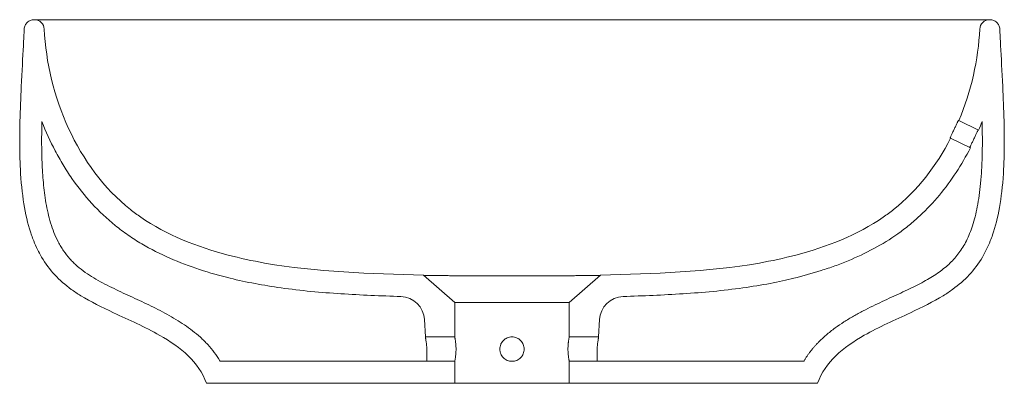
# Model space of a CAD drawing. Header units: millimetres. Extents: x 4287.181 to 4287.585, y 2228.931 to 2229.08.
import ezdxf

# ---------------------------------------------------------------- set-up
doc = ezdxf.new("R2010")
doc.units = ezdxf.units.MM
doc.layers.add('SANINDUSA', color=3, linetype='Continuous')

msp = doc.modelspace()

# ---------------------------------------------------------------- linework, layer by layer
at = {"layer": 'SANINDUSA', "linetype": 'Continuous', "lineweight": 15}
for p, q in [((4287.187556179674, 2229.079657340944), (4287.187335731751, 2229.079657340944)), ((4287.579339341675, 2229.079657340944), (4287.187556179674, 2229.079657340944)), ((4287.5795597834, 2229.079657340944), (4287.579339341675, 2229.079657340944)), ((4287.574880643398, 2229.034365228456), (4287.566770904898, 2229.038293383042)), ((4287.563384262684, 2229.031044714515), (4287.563184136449, 2229.031141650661)), ((4287.563384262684, 2229.031044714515), (4287.571486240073, 2229.027120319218)), ((4287.347169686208, 2228.974899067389), (4287.359947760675, 2228.963791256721)), ((4287.406947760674, 2228.963791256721), (4287.419725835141, 2228.974899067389)), ((4287.406947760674, 2228.963791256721), (4287.359947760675, 2228.963791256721)), ((4287.359947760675, 2228.949657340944), (4287.359947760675, 2228.963791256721)), ((4287.406947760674, 2228.963791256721), (4287.406947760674, 2228.949657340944)), ((4287.347527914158, 2228.956749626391), (4287.347899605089, 2228.949657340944)), ((4287.41899591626, 2228.949657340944), (4287.419367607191, 2228.956749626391)), ((4287.347899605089, 2228.949657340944), (4287.359947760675, 2228.949657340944)), ((4287.406947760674, 2228.949657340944), (4287.41899591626, 2228.949657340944)), ((4287.263763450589, 2228.939657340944), (4287.348423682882, 2228.939657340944)), ((4287.359947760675, 2228.939657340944), (4287.348423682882, 2228.939657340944)), ((4287.359947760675, 2228.930657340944), (4287.359947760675, 2228.939657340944)), ((4287.406947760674, 2228.939657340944), (4287.406947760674, 2228.930657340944)), ((4287.418471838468, 2228.939657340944), (4287.406947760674, 2228.939657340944)), ((4287.418471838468, 2228.939657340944), (4287.503128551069, 2228.939657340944)), ((4287.258104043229, 2228.930657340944), (4287.359947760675, 2228.930657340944)), ((4287.406947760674, 2228.930657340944), (4287.359947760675, 2228.930657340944)), ((4287.406947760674, 2228.930657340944), (4287.508791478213, 2228.930657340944))]:
    msp.add_line(p, q, dxfattribs=at)
for centre, radius, start, end in [((4287.187556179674, 2229.075657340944), 0.003999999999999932, 2.643248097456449, 90), ((4287.579339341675, 2229.075657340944), 0.00400000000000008, 90, 177.3567519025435), ((4287.337541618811, 2228.956226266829), 0.009999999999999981, 3.000000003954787, 87.99013473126), ((4287.429353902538, 2228.956226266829), 0.009999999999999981, 92.00986526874, 176.9999999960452)]:
    msp.add_arc(centre, radius, start, end, dxfattribs=at)
for points, knots in [([(4287.183339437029, 2229.075829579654), (4287.183350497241, 2229.076086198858), (4287.183385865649, 2229.076337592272), (4287.183503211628, 2229.076830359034), (4287.183586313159, 2229.077074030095), (4287.183796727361, 2229.077538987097), (4287.183922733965, 2229.077758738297), (4287.184215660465, 2229.078173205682), (4287.184384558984, 2229.078369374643), (4287.184751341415, 2229.078720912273), (4287.184949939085, 2229.078878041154), (4287.185377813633, 2229.07915469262), (4287.185607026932, 2229.079273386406), (4287.186077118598, 2229.079462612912), (4287.186320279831, 2229.0795347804), (4287.186823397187, 2229.079632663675), (4287.18707887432, 2229.079657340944), (4287.187335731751, 2229.079657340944)], [0, 0, 0, 0, 0.125, 0.125, 0.25, 0.25, 0.375, 0.375, 0.5, 0.5, 0.625, 0.625, 0.75, 0.75, 0.875, 0.875, 1, 1, 1, 1]), ([(4287.5795597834, 2229.079657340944), (4287.58006902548, 2229.079657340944), (4287.580578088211, 2229.07955892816), (4287.58152318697, 2229.079179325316), (4287.581958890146, 2229.078898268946), (4287.58269440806, 2229.078193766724), (4287.582993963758, 2229.077770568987), (4287.583413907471, 2229.076842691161), (4287.583534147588, 2229.076338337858), (4287.583556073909, 2229.075829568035)], [0, 0, 0, 0, 0.25, 0.25, 0.5, 0.5, 0.75, 0.75, 1, 1, 1, 1]), ([(4287.258104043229, 2228.930657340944), (4287.254913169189, 2228.939379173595), (4287.242526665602, 2228.949517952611), (4287.221327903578, 2228.958813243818), (4287.209060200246, 2228.964798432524), (4287.198694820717, 2228.971710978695), (4287.192098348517, 2228.978561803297), (4287.187806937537, 2228.987318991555), (4287.184159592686, 2228.997122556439), (4287.182141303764, 2229.0083966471), (4287.18154201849, 2229.022858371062), (4287.181466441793, 2229.028620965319), (4287.181482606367, 2229.033131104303), (4287.181633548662, 2229.041224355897), (4287.182139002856, 2229.054028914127), (4287.182910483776, 2229.0673819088), (4287.183257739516, 2229.073934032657), (4287.183339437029, 2229.075829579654)], [0.02848873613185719, 0.02848873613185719, 0.02848873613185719, 0.02848873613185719, 0.2091648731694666, 0.3341648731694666, 0.4279148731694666, 0.4591648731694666, 0.5841648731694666, 0.6310398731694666, 0.6466648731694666, 0.7716648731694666, 0.8029148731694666, 0.8154050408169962, 0.8341648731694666, 0.8497898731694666, 0.8966648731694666, 0.9591648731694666, 0.9931761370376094, 0.9931761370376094, 0.9931761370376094, 0.9931761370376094]), ([(4287.347169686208, 2228.974899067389), (4287.325332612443, 2228.975693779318), (4287.303464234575, 2228.976128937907), (4287.276946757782, 2228.980837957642), (4287.25920655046, 2228.984654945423), (4287.241783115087, 2228.991392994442), (4287.229662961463, 2228.999751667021), (4287.228249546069, 2229.000796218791), (4287.205130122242, 2229.019174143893), (4287.192812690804, 2229.048532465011), (4287.191551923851, 2229.075841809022)], [0.01785587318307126, 0.01785587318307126, 0.01785587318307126, 0.01785587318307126, 0.3172240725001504, 0.3172240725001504, 0.3870866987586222, 0.5652311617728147, 0.5652311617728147, 0.5893891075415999, 0.5893891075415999, 0.971305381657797, 0.971305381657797, 0.971305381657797, 0.971305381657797]), ([(4287.583556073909, 2229.075829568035), (4287.583637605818, 2229.073937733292), (4287.58398415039, 2229.067396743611), (4287.584754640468, 2229.054063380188), (4287.585260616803, 2229.041266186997), (4287.585412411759, 2229.033173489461), (4287.585429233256, 2229.028661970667), (4287.585354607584, 2229.022896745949), (4287.584757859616, 2229.008428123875), (4287.582742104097, 2228.997147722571), (4287.579097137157, 2228.987338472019), (4287.574807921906, 2228.978576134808), (4287.56821308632, 2228.971721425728), (4287.557848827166, 2228.964805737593), (4287.545580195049, 2228.95881855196), (4287.524375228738, 2228.949521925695), (4287.511983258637, 2228.93938164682), (4287.508791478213, 2228.930657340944)], [0.02851934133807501, 0.02851934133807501, 0.02851934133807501, 0.02851934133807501, 0.0625, 0.125, 0.171875, 0.1875, 0.2062598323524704, 0.21875, 0.25, 0.375, 0.390625, 0.4375, 0.5625, 0.59375, 0.6875, 0.8125, 0.99317800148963, 0.99317800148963, 0.99317800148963, 0.99317800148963]), ([(4287.564858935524, 2229.034774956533), (4287.564971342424, 2229.035013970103), (4287.565081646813, 2229.035249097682), (4287.56529829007, 2229.035711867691), (4287.565405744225, 2229.035941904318), (4287.565610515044, 2229.036380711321), (4287.56570755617, 2229.036588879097), (4287.565891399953, 2229.03698278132), (4287.565978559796, 2229.037169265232), (4287.566135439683, 2229.037503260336), (4287.566206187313, 2229.037652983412), (4287.566332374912, 2229.037916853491), (4287.566386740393, 2229.038028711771), (4287.566476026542, 2229.038207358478), (4287.566511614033, 2229.038275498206), (4287.566563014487, 2229.038365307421), (4287.566578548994, 2229.038386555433), (4287.5665839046, 2229.038383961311)], [0, 0, 0, 0, 0.125, 0.125, 0.25, 0.25, 0.375, 0.375, 0.5, 0.5, 0.625, 0.625, 0.75, 0.75, 0.875, 0.875, 1, 1, 1, 1]), ([(4287.263763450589, 2228.939657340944), (4287.263722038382, 2228.9397277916), (4287.263680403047, 2228.939798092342), (4287.263638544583, 2228.93986824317), (4287.262213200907, 2228.942256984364), (4287.260529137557, 2228.944471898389), (4287.258143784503, 2228.947052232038), (4287.257652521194, 2228.947558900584), (4287.256653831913, 2228.948544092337), (4287.256145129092, 2228.949024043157), (4287.254593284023, 2228.95042911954), (4287.253524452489, 2228.951319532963), (4287.250231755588, 2228.953874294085), (4287.247922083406, 2228.955422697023), (4287.244341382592, 2228.957588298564), (4287.243127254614, 2228.958284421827), (4287.240673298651, 2228.959632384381), (4287.239435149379, 2228.960283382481), (4287.235696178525, 2228.962185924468), (4287.233170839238, 2228.963387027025), (4287.228099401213, 2228.965746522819), (4287.225552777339, 2228.966904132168), (4287.220487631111, 2228.969275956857), (4287.217970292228, 2228.970487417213), (4287.213048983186, 2228.973100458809), (4287.210645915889, 2228.974503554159), (4287.207232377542, 2228.976928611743), (4287.206125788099, 2228.977789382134), (4287.204527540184, 2228.979183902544), (4287.204006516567, 2228.979665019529), (4287.203001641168, 2228.9806511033), (4287.202516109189, 2228.981157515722), (4287.201112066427, 2228.982718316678), (4287.200246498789, 2228.983814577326), (4287.1990543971, 2228.985542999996), (4287.198674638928, 2228.986133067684), (4287.197949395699, 2228.987340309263), (4287.197602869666, 2228.987959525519), (4287.195966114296, 2228.991093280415), (4287.194964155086, 2228.993703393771), (4287.193754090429, 2228.997716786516), (4287.193400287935, 2228.999071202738), (4287.192772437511, 2229.001806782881), (4287.192497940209, 2229.003191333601), (4287.19177795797, 2229.007342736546), (4287.191431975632, 2229.01011337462), (4287.190913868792, 2229.015658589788), (4287.190742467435, 2229.018433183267), (4287.190524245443, 2229.023985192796), (4287.190479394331, 2229.026762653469), (4287.190474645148, 2229.032319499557), (4287.19051468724, 2229.035098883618), (4287.190581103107, 2229.037878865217)], [-0.001835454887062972, -0.001835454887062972, -0.001835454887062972, -0.001835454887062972, 0, 0, 0, 0.06250000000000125, 0.06250000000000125, 0.07812500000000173, 0.07812500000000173, 0.0937500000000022, 0.0937500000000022, 0.1250000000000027, 0.1250000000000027, 0.1875000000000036, 0.1875000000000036, 0.2187500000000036, 0.2187500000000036, 0.2500000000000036, 0.2500000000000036, 0.312500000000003, 0.312500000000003, 0.3750000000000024, 0.3750000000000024, 0.4375000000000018, 0.4375000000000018, 0.5000000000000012, 0.5000000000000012, 0.5312500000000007, 0.5312500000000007, 0.5468750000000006, 0.5468750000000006, 0.5625000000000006, 0.5625000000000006, 0.5937500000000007, 0.5937500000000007, 0.6093750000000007, 0.6093750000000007, 0.6250000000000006, 0.6250000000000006, 0.6875000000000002, 0.6875000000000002, 0.71875, 0.71875, 0.7499999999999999, 0.7499999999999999, 0.8124999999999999, 0.8124999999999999, 0.8749999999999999, 0.8749999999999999, 0.9375, 0.9375, 1, 1, 1, 1]), ([(4287.267868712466, 2228.973710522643), (4287.26360384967, 2228.974750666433), (4287.259399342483, 2228.975932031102), (4287.251137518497, 2228.978639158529), (4287.247080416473, 2228.980165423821), (4287.239149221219, 2228.983646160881), (4287.235274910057, 2228.985600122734), (4287.229635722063, 2228.988934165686), (4287.227784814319, 2228.990112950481), (4287.225057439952, 2228.991995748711), (4287.224154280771, 2228.992644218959), (4287.222380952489, 2228.993970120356), (4287.221509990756, 2228.994648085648), (4287.217233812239, 2228.998113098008), (4287.21406069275, 2229.001122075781), (4287.208154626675, 2229.007560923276), (4287.205421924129, 2229.010991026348), (4287.2022648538, 2229.015526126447), (4287.201646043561, 2229.016446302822), (4287.200441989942, 2229.018299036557), (4287.199855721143, 2229.019233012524), (4287.198142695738, 2229.022057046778), (4287.197061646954, 2229.023969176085), (4287.193992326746, 2229.029789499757), (4287.192176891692, 2229.033781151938), (4287.190581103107, 2229.037878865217)], [0, 0, 0, 0, 0.1249999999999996, 0.1249999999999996, 0.2499999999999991, 0.2499999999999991, 0.3749999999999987, 0.3749999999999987, 0.4374999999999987, 0.4374999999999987, 0.4687499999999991, 0.4687499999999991, 0.4999999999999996, 0.4999999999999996, 0.6249999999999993, 0.6249999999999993, 0.7499999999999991, 0.7499999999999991, 0.7812499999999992, 0.7812499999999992, 0.8124999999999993, 0.8124999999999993, 0.8749999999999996, 0.8749999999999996, 1, 1, 1, 1]), ([(4287.576314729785, 2229.037879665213), (4287.57632903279, 2229.037246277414), (4287.576357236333, 2229.035997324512), (4287.576387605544, 2229.034150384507), (4287.576408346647, 2229.032356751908), (4287.57641871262, 2229.030616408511), (4287.576418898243, 2229.028929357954), (4287.576408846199, 2229.027295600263), (4287.576388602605, 2229.025715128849), (4287.576327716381, 2229.022671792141), (4287.576158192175, 2229.01829351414), (4287.575747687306, 2229.012758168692), (4287.575163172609, 2229.00769758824), (4287.574418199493, 2229.003143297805), (4287.573509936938, 2228.99901758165), (4287.572461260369, 2228.995346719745), (4287.571260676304, 2228.992040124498), (4287.569936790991, 2228.989109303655), (4287.568463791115, 2228.986458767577), (4287.566861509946, 2228.984079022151), (4287.565088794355, 2228.981889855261), (4287.562458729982, 2228.979150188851), (4287.559403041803, 2228.97666776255), (4287.555983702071, 2228.974391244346), (4287.553079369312, 2228.972687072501), (4287.549909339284, 2228.971003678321), (4287.546503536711, 2228.969323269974), (4287.542907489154, 2228.967632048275), (4287.539165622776, 2228.965911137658), (4287.535321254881, 2228.964137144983), (4287.531416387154, 2228.962283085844), (4287.528136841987, 2228.960641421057), (4287.525534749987, 2228.959260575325), (4287.522877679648, 2228.957787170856), (4287.519684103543, 2228.955874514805), (4287.516536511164, 2228.953744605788), (4287.514129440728, 2228.951925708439), (4287.512329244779, 2228.950448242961), (4287.510642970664, 2228.948939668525), (4287.509287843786, 2228.947612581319), (4287.508223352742, 2228.946488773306), (4287.507411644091, 2228.945582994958), (4287.506633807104, 2228.944664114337), (4287.505889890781, 2228.943732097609), (4287.505179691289, 2228.942787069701), (4287.504503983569, 2228.941828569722), (4287.503859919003, 2228.940858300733), (4287.503457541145, 2228.940197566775), (4287.503256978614, 2228.939868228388), (4287.503256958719, 2228.93986819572), (4287.503256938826, 2228.939868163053), (4287.503256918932, 2228.939868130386), (4287.503214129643, 2228.939797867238), (4287.503171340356, 2228.939727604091), (4287.503128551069, 2228.939657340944)], [0, 0, 0, 0, 0.0141788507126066, 0.02795872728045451, 0.04133998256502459, 0.05432300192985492, 0.06690820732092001, 0.07909606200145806, 0.0908870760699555, 0.1022818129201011, 0.1472197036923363, 0.1889271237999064, 0.2264736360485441, 0.2611931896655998, 0.292161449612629, 0.3209676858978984, 0.346569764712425, 0.3708234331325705, 0.3928618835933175, 0.4143563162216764, 0.434946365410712, 0.45582591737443, 0.4992617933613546, 0.5226837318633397, 0.5477334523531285, 0.574585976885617, 0.6029974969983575, 0.632719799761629, 0.6635196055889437, 0.6951727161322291, 0.7274751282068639, 0.7602581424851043, 0.7772407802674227, 0.7933982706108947, 0.8282515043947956, 0.8605142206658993, 0.8783978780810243, 0.8957563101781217, 0.912619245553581, 0.9290191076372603, 0.9381883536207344, 0.9472581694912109, 0.9562356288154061, 0.9651280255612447, 0.973942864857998, 0.9826878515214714, 0.9913708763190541, 1, 1, 1, 1.000000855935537, 1.000000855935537, 1.000000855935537, 1.00184184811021, 1.00184184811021, 1.00184184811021, 1.00184184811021]), ([(4287.563184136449, 2229.031141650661), (4287.563178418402, 2229.031144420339), (4287.563184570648, 2229.031170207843), (4287.563219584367, 2229.031265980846), (4287.56324894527, 2229.031337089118), (4287.563329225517, 2229.031521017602), (4287.563379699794, 2229.031632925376), (4287.563500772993, 2229.03189644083), (4287.563572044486, 2229.032049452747), (4287.563728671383, 2229.032383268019), (4287.563814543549, 2229.032565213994), (4287.564001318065, 2229.032960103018), (4287.56410095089, 2229.033170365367), (4287.564306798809, 2229.033605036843), (4287.564414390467, 2229.033832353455), (4287.564635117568, 2229.034299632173), (4287.564746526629, 2229.034535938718), (4287.564858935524, 2229.034774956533)], [0, 0, 0, 0, 0.125, 0.125, 0.25, 0.25, 0.375, 0.375, 0.5, 0.5, 0.625, 0.625, 0.75, 0.75, 0.875, 0.875, 1, 1, 1, 1]), ([(4287.574694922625, 2229.034455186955), (4287.574689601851, 2229.034457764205), (4287.574674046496, 2229.034436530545), (4287.574623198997, 2229.034348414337), (4287.574587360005, 2229.034280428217), (4287.574497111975, 2229.03410130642), (4287.574443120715, 2229.033991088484), (4287.574317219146, 2229.033729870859), (4287.574244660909, 2229.033577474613), (4287.574087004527, 2229.033244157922), (4287.574001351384, 2229.033062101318), (4287.57381567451, 2229.032666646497), (4287.573716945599, 2229.032456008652), (4287.573512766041, 2229.032020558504), (4287.573405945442, 2229.031792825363), (4287.573186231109, 2229.031325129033), (4287.573075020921, 2229.031088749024), (4287.572962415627, 2229.030849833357)], [0, 0, 0, 0, 0.125, 0.125, 0.25, 0.25, 0.375, 0.375, 0.5, 0.5, 0.625, 0.625, 0.75, 0.75, 0.875, 0.875, 1, 1, 1, 1]), ([(4287.563384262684, 2229.031044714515), (4287.557577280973, 2229.019754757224), (4287.549741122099, 2229.009615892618), (4287.538645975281, 2229.000796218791), (4287.537232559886, 2228.999751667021), (4287.525112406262, 2228.991392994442), (4287.507688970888, 2228.984654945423), (4287.489948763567, 2228.980837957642), (4287.463431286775, 2228.976128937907), (4287.441562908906, 2228.975693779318), (4287.419725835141, 2228.974899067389)], [0.2290526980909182, 0.2290526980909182, 0.2290526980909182, 0.2290526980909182, 0.3997721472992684, 0.3997721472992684, 0.4239300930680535, 0.4239300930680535, 0.602074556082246, 0.6719371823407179, 0.6719371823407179, 0.9713053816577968, 0.9713053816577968, 0.9713053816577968, 0.9713053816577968]), ([(4287.572962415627, 2229.030849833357), (4287.572849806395, 2229.030610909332), (4287.572738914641, 2229.030376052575), (4287.572520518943, 2229.029914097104), (4287.572411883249, 2229.02968461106), (4287.572204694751, 2229.029246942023), (4287.572106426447, 2229.029039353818), (4287.571920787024, 2229.028646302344), (4287.571833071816, 2229.028460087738), (4287.571676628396, 2229.028125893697), (4287.571606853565, 2229.027975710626), (4287.571484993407, 2229.027709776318), (4287.571433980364, 2229.027596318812), (4287.571354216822, 2229.027413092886), (4287.57132485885, 2229.027341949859), (4287.571289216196, 2229.027244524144), (4287.571283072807, 2229.027218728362), (4287.571288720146, 2229.027215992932)], [0, 0, 0, 0, 0.125, 0.125, 0.25, 0.25, 0.375, 0.375, 0.5, 0.5, 0.625, 0.625, 0.75, 0.75, 0.875, 0.875, 1, 1, 1, 1]), ([(4287.571486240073, 2229.027120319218), (4287.569712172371, 2229.02365487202), (4287.567773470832, 2229.0203080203), (4287.563553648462, 2229.013860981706), (4287.561272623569, 2229.010760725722), (4287.556336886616, 2229.004829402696), (4287.553682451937, 2229.00199813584), (4287.550096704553, 2228.998651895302), (4287.549365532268, 2228.997991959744), (4287.547888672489, 2228.996703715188), (4287.54714144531, 2228.996073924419), (4287.544873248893, 2228.994227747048), (4287.543325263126, 2228.993055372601), (4287.538581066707, 2228.989701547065), (4287.535285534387, 2228.987681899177), (4287.528469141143, 2228.98400968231), (4287.524948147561, 2228.982357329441), (4287.51952185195, 2228.980114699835), (4287.517695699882, 2228.979409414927), (4287.514022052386, 2228.978078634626), (4287.512172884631, 2228.97745245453), (4287.506592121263, 2228.975679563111), (4287.502827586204, 2228.974637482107), (4287.499026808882, 2228.973710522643)], [0, 0, 0, 0, 0.1249999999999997, 0.1249999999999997, 0.2499999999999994, 0.2499999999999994, 0.3749999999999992, 0.3749999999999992, 0.4062499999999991, 0.4062499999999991, 0.4374999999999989, 0.4374999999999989, 0.4999999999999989, 0.4999999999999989, 0.6249999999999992, 0.6249999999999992, 0.7499999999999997, 0.7499999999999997, 0.8124999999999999, 0.8124999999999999, 0.875, 0.875, 1, 1, 1, 1]), ([(4287.419725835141, 2228.974899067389), (4287.419725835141, 2228.974899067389), (4287.419490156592, 2228.974894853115), (4287.418791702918, 2228.97488326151), (4287.418500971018, 2228.974878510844), (4287.417799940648, 2228.974867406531), (4287.417394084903, 2228.974861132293), (4287.416022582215, 2228.974840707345), (4287.414901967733, 2228.974824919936), (4287.412909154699, 2228.974799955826), (4287.412189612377, 2228.97479129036), (4287.410676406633, 2228.97477514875), (4287.409879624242, 2228.974767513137), (4287.408207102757, 2228.974753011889), (4287.407331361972, 2228.974746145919), (4287.405957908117, 2228.974736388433), (4287.405490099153, 2228.974733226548), (4287.404534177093, 2228.97472708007), (4287.404044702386, 2228.974724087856), (4287.401564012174, 2228.974709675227), (4287.399481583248, 2228.974699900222), (4287.396215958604, 2228.974687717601), (4287.395103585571, 2228.974684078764), (4287.393398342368, 2228.97467928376), (4287.392822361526, 2228.974677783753), (4287.391666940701, 2228.974675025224), (4287.391087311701, 2228.974673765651), (4287.388179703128, 2228.974668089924), (4287.385823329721, 2228.974665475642), (4287.381050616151, 2228.974665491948), (4287.378697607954, 2228.974668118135), (4287.375797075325, 2228.974673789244), (4287.375219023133, 2228.974675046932), (4287.374067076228, 2228.974677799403), (4287.373492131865, 2228.974679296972), (4287.371780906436, 2228.974684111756), (4287.370666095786, 2228.974687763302), (4287.367397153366, 2228.974699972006), (4287.365317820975, 2228.974709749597), (4287.362846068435, 2228.974724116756), (4287.362356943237, 2228.974727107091), (4287.361397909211, 2228.974733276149), (4287.360928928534, 2228.974736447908), (4287.359552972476, 2228.974746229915), (4287.358676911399, 2228.974753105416), (4287.357005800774, 2228.974767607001), (4287.356210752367, 2228.974775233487), (4287.355079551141, 2228.974787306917), (4287.354712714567, 2228.974791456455), (4287.353999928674, 2228.974799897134), (4287.353653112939, 2228.974804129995), (4287.35198625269, 2228.974825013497), (4287.350866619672, 2228.974840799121), (4287.349499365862, 2228.974861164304), (4287.349096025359, 2228.974867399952), (4287.348572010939, 2228.974875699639), (4287.348410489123, 2228.974878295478), (4287.348117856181, 2228.974883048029), (4287.347986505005, 2228.974885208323), (4287.347403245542, 2228.974894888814), (4287.347169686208, 2228.974899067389), (4287.347169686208, 2228.974899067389)], [0, 0, 0, 0, 0.06249999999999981, 0.06249999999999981, 0.09374999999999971, 0.09374999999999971, 0.1249999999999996, 0.1249999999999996, 0.1874999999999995, 0.1874999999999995, 0.2187499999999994, 0.2187499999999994, 0.2499999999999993, 0.2499999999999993, 0.2812499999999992, 0.2812499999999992, 0.2968749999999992, 0.2968749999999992, 0.3124999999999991, 0.3124999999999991, 0.3749999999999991, 0.3749999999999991, 0.4062499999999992, 0.4062499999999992, 0.4218749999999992, 0.4218749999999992, 0.4374999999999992, 0.4374999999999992, 0.4999999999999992, 0.4999999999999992, 0.5624999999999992, 0.5624999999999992, 0.5781249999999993, 0.5781249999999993, 0.5937499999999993, 0.5937499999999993, 0.6249999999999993, 0.6249999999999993, 0.6874999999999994, 0.6874999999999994, 0.7031249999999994, 0.7031249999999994, 0.7187499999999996, 0.7187499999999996, 0.7499999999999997, 0.7499999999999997, 0.7812499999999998, 0.7812499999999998, 0.7968749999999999, 0.7968749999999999, 0.8124999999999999, 0.8124999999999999, 0.8749999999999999, 0.8749999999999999, 0.90625, 0.90625, 0.9218749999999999, 0.9218749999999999, 0.9374999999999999, 0.9374999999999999, 1, 1, 1, 1]), ([(4287.337892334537, 2228.96622011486), (4287.32967097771, 2228.966508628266), (4287.321451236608, 2228.966819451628), (4287.305043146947, 2228.967874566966), (4287.296854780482, 2228.968618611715), (4287.288695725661, 2228.969767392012), (4287.281524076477, 2228.970777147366), (4287.27437507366, 2228.972099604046), (4287.267868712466, 2228.973710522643)], [0, 0, 0, 0, 0.5, 0.5, 1, 1, 1, 1.439490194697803, 1.439490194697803, 1.439490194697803, 1.439490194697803]), ([(4287.499026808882, 2228.973710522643), (4287.493345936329, 2228.972253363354), (4287.485785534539, 2228.970835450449), (4287.478199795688, 2228.969767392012), (4287.470040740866, 2228.968618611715), (4287.461852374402, 2228.967874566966), (4287.44544428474, 2228.966819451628), (4287.437224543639, 2228.966508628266), (4287.429003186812, 2228.96622011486)], [-0.4648662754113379, -0.4648662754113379, -0.4648662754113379, -0.4648662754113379, 0, 0, 0, 0.5, 0.5, 1, 1, 1, 1]), ([(4287.348423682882, 2228.939657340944), (4287.348423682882, 2228.939657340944), (4287.348426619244, 2228.939689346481), (4287.348437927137, 2228.939818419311), (4287.348446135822, 2228.939913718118), (4287.348466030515, 2228.940163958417), (4287.348477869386, 2228.940321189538), (4287.348502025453, 2228.940685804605), (4287.348514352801, 2228.940892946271), (4287.34853685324, 2228.94135714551), (4287.348546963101, 2228.941614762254), (4287.34856143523, 2228.942158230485), (4287.34856595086, 2228.942446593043), (4287.348567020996, 2228.943057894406), (4287.34856351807, 2228.943372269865), (4287.348551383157, 2228.943852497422), (4287.34854619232, 2228.944014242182), (4287.348533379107, 2228.944341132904), (4287.34852571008, 2228.944506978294), (4287.34849943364, 2228.944999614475), (4287.348477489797, 2228.945324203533), (4287.34842542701, 2228.945965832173), (4287.34839519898, 2228.94628280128), (4287.348330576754, 2228.946882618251), (4287.348295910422, 2228.947169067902), (4287.348223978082, 2228.947714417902), (4287.348187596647, 2228.947966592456), (4287.348117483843, 2228.9484250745), (4287.348083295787, 2228.948634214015), (4287.348021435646, 2228.948997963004), (4287.34799405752, 2228.949151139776), (4287.347948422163, 2228.949400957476), (4287.347930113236, 2228.949497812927), (4287.347905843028, 2228.949625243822), (4287.347899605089, 2228.949657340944), (4287.347899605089, 2228.949657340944)], [0, 0, 0, 0, 0.06249999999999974, 0.06249999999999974, 0.1249999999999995, 0.1249999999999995, 0.1874999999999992, 0.1874999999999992, 0.2499999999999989, 0.2499999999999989, 0.3124999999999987, 0.3124999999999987, 0.3749999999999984, 0.3749999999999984, 0.4374999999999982, 0.4374999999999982, 0.4687500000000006, 0.4687500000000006, 0.5000000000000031, 0.5000000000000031, 0.5625000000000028, 0.5625000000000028, 0.6250000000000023, 0.6250000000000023, 0.687500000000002, 0.687500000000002, 0.7500000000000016, 0.7500000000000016, 0.8125000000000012, 0.8125000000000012, 0.8750000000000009, 0.8750000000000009, 0.9375000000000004, 0.9375000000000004, 1, 1, 1, 1]), ([(4287.359947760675, 2228.949657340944), (4287.359947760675, 2228.949657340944), (4287.359954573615, 2228.949625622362), (4287.359981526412, 2228.949496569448), (4287.360001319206, 2228.949400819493), (4287.360038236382, 2228.949213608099), (4287.360051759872, 2228.949143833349), (4287.360080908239, 2228.948989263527), (4287.360096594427, 2228.948904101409), (4287.360145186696, 2228.948631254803), (4287.360179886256, 2228.948425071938), (4287.360250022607, 2228.947964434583), (4287.360285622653, 2228.947708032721), (4287.360350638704, 2228.947167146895), (4287.360380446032, 2228.946880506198), (4287.360431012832, 2228.946273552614), (4287.360451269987, 2228.945957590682), (4287.360478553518, 2228.945318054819), (4287.360485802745, 2228.944989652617), (4287.360485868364, 2228.944329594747), (4287.36047878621, 2228.944004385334), (4287.360451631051, 2228.943363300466), (4287.360431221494, 2228.943044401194), (4287.360381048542, 2228.942440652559), (4287.360351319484, 2228.94215361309), (4287.36030230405, 2228.941745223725), (4287.360285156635, 2228.941612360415), (4287.36025056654, 2228.941359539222), (4287.360233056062, 2228.941238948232), (4287.360180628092, 2228.940894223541), (4287.36014571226, 2228.940686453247), (4287.360080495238, 2228.940320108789), (4287.360051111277, 2228.940166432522), (4287.360001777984, 2228.939916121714), (4287.359981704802, 2228.93981897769), (4287.359954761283, 2228.939689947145), (4287.359947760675, 2228.939657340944), (4287.359947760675, 2228.939657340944)], [0, 0, 0, 0, 0.06249999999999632, 0.06249999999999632, 0.1249999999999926, 0.1249999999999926, 0.1562499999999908, 0.1562499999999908, 0.187499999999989, 0.187499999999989, 0.2499999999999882, 0.2499999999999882, 0.3124999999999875, 0.3124999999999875, 0.3749999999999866, 0.3749999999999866, 0.4374999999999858, 0.4374999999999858, 0.4999999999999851, 0.4999999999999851, 0.5624999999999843, 0.5624999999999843, 0.6249999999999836, 0.6249999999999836, 0.6874999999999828, 0.6874999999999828, 0.7187499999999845, 0.7187499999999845, 0.7499999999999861, 0.7499999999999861, 0.8124999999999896, 0.8124999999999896, 0.874999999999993, 0.874999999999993, 0.9374999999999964, 0.9374999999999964, 1, 1, 1, 1]), ([(4287.383447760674, 2228.939657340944), (4287.383116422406, 2228.939657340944), (4287.382790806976, 2228.93968994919), (4287.382150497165, 2228.939817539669), (4287.381832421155, 2228.939914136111), (4287.381227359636, 2228.940165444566), (4287.380940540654, 2228.940319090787), (4287.380397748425, 2228.940681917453), (4287.380141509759, 2228.940892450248), (4287.379681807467, 2228.941352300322), (4287.37947519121, 2228.941603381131), (4287.379109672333, 2228.942149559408), (4287.378954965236, 2228.942439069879), (4287.378767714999, 2228.94288995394), (4287.378712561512, 2228.94304342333), (4287.378617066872, 2228.943356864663), (4287.378576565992, 2228.943517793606), (4287.378479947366, 2228.944002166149), (4287.378447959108, 2228.944327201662), (4287.378447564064, 2228.944981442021), (4287.378480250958, 2228.945313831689), (4287.378608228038, 2228.945955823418), (4287.378702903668, 2228.946267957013), (4287.378891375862, 2228.946722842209), (4287.378962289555, 2228.946872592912), (4287.379116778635, 2228.947161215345), (4287.379200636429, 2228.947300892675), (4287.379471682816, 2228.947706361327), (4287.379679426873, 2228.947959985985), (4287.380143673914, 2228.948424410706), (4287.380395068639, 2228.948630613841), (4287.380935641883, 2228.948992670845), (4287.381228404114, 2228.949149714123), (4287.381832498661, 2228.949400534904), (4287.382144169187, 2228.949495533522), (4287.382787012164, 2228.949624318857), (4287.383118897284, 2228.949657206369), (4287.383772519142, 2228.949657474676), (4287.384098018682, 2228.949625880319), (4287.384746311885, 2228.949497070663), (4287.385060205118, 2228.949401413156), (4287.385511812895, 2228.949214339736), (4287.385659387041, 2228.949144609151), (4287.385948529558, 2228.948990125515), (4287.386090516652, 2228.948904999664), (4287.38649853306, 2228.948632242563), (4287.386749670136, 2228.948426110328), (4287.387210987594, 2228.947965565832), (4287.387421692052, 2228.947709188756), (4287.387783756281, 2228.947168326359), (4287.387937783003, 2228.946881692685), (4287.388190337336, 2228.94627474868), (4287.388286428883, 2228.945958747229), (4287.388414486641, 2228.945319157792), (4287.388447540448, 2228.944990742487), (4287.388447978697, 2228.944330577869), (4287.388415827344, 2228.944005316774), (4287.388288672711, 2228.943364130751), (4287.388191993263, 2228.943045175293), (4287.387941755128, 2228.942441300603), (4287.38778843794, 2228.942154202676), (4287.387515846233, 2228.941745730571), (4287.387417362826, 2228.941612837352), (4287.387209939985, 2228.941359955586), (4287.387100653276, 2228.941239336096), (4287.386756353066, 2228.940894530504), (4287.386504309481, 2228.940686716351), (4287.385957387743, 2228.940320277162), (4287.385670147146, 2228.940166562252), (4287.385068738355, 2228.939916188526), (4287.38475116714, 2228.939819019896), (4287.384106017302, 2228.939689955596), (4287.383779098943, 2228.939657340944), (4287.383447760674, 2228.939657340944)], [0, 0, 0, 0, 0.03124999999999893, 0.03124999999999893, 0.06249999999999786, 0.06249999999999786, 0.09374999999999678, 0.09374999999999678, 0.1249999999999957, 0.1249999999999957, 0.1562499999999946, 0.1562499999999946, 0.1874999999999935, 0.1874999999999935, 0.203124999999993, 0.203124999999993, 0.2187499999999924, 0.2187499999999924, 0.2499999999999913, 0.2499999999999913, 0.2812499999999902, 0.2812499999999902, 0.3124999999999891, 0.3124999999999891, 0.3281249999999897, 0.3281249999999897, 0.3437499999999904, 0.3437499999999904, 0.3749999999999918, 0.3749999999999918, 0.4062499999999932, 0.4062499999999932, 0.4374999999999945, 0.4374999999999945, 0.4687499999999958, 0.4687499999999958, 0.4999999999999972, 0.4999999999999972, 0.5312499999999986, 0.5312499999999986, 0.5625, 0.5625, 0.5781250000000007, 0.5781250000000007, 0.5937500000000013, 0.5937500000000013, 0.6250000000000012, 0.6250000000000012, 0.6562500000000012, 0.6562500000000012, 0.6875000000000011, 0.6875000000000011, 0.7187500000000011, 0.7187500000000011, 0.750000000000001, 0.750000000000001, 0.7812500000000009, 0.7812500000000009, 0.8125000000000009, 0.8125000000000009, 0.8437500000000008, 0.8437500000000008, 0.8593750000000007, 0.8593750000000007, 0.8750000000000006, 0.8750000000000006, 0.9062500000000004, 0.9062500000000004, 0.9375000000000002, 0.9375000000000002, 0.9687500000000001, 0.9687500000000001, 1, 1, 1, 1]), ([(4287.406947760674, 2228.939657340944), (4287.406947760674, 2228.939657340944), (4287.406940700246, 2228.939690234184), (4287.406913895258, 2228.939818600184), (4287.406894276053, 2228.939913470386), (4287.406857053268, 2228.940102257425), (4287.406843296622, 2228.940173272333), (4287.406814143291, 2228.940327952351), (4287.406798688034, 2228.94041190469), (4287.406750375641, 2228.940683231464), (4287.406715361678, 2228.940891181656), (4287.406644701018, 2228.941355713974), (4287.406609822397, 2228.941607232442), (4287.406544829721, 2228.942148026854), (4287.406514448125, 2228.942440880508), (4287.406464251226, 2228.943045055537), (4287.40644424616, 2228.943356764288), (4287.406416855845, 2228.943999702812), (4287.406409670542, 2228.944331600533), (4287.40640970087, 2228.944985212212), (4287.406416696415, 2228.945310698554), (4287.406444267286, 2228.945958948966), (4287.406464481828, 2228.946272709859), (4287.406502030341, 2228.946724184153), (4287.406515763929, 2228.946871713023), (4287.406545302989, 2228.947160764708), (4287.406561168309, 2228.94730268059), (4287.406610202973, 2228.947710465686), (4287.406645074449, 2228.947961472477), (4287.406715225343, 2228.948422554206), (4287.406750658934, 2228.948633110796), (4287.406815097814, 2228.948994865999), (4287.406844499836, 2228.949148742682), (4287.406894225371, 2228.949400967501), (4287.406914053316, 2228.949496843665), (4287.406940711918, 2228.949624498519), (4287.406947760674, 2228.949657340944), (4287.406947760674, 2228.949657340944)], [0, 0, 0, 0, 0.06250000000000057, 0.06250000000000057, 0.1250000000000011, 0.1250000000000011, 0.1562500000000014, 0.1562500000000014, 0.1875000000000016, 0.1875000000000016, 0.250000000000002, 0.250000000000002, 0.3125000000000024, 0.3125000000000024, 0.3750000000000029, 0.3750000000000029, 0.4375000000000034, 0.4375000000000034, 0.5000000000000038, 0.5000000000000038, 0.5625000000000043, 0.5625000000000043, 0.6250000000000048, 0.6250000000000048, 0.6562500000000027, 0.6562500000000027, 0.6875000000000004, 0.6875000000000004, 0.7500000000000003, 0.7500000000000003, 0.8125000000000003, 0.8125000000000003, 0.8750000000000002, 0.8750000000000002, 0.9375000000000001, 0.9375000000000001, 1, 1, 1, 1]), ([(4287.41899591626, 2228.949657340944), (4287.41899591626, 2228.949657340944), (4287.418994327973, 2228.94964912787), (4287.418988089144, 2228.949616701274), (4287.418983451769, 2228.949592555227), (4287.418965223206, 2228.949496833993), (4287.41894723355, 2228.949401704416), (4287.418901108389, 2228.949149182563), (4287.418873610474, 2228.948995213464), (4287.418812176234, 2228.948633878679), (4287.418777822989, 2228.948423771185), (4287.418707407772, 2228.947963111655), (4287.418671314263, 2228.947712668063), (4287.418599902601, 2228.947171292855), (4287.41856459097, 2228.946879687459), (4287.418499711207, 2228.946276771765), (4287.418469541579, 2228.945959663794), (4287.418417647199, 2228.945318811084), (4287.418395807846, 2228.944994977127), (4287.418360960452, 2228.944340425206), (4287.41834806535, 2228.944009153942), (4287.418331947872, 2228.943368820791), (4287.41832849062, 2228.943055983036), (4287.418329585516, 2228.942445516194), (4287.418334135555, 2228.942155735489), (4287.418345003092, 2228.941748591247), (4287.418349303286, 2228.941617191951), (4287.418358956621, 2228.941363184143), (4287.418364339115, 2228.941240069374), (4287.41838124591, 2228.940891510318), (4287.41839357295, 2228.940684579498), (4287.418417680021, 2228.940320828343), (4287.418429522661, 2228.940163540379), (4287.418449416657, 2228.939913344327), (4287.418457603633, 2228.939818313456), (4287.418468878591, 2228.939689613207), (4287.418471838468, 2228.939657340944), (4287.418471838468, 2228.939657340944)], [0, 0, 0, 0, 0.03125000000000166, 0.03125000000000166, 0.06250000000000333, 0.06250000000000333, 0.1250000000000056, 0.1250000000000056, 0.1875000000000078, 0.1875000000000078, 0.2500000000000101, 0.2500000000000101, 0.3125000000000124, 0.3125000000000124, 0.3750000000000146, 0.3750000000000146, 0.4375000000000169, 0.4375000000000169, 0.5000000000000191, 0.5000000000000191, 0.5625000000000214, 0.5625000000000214, 0.6250000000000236, 0.6250000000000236, 0.6875000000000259, 0.6875000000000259, 0.7187500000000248, 0.7187500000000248, 0.7500000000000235, 0.7500000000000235, 0.8125000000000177, 0.8125000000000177, 0.8750000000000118, 0.8750000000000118, 0.9375000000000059, 0.9375000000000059, 1, 1, 1, 1])]:
    msp.add_open_spline(points, degree=3, knots=knots, dxfattribs=at)
for points in [[(4287.575343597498, 2229.075841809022), (4287.57476467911, 2229.063301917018), (4287.571854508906, 2229.050330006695), (4287.566770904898, 2229.038293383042)], [(4287.566770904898, 2229.038293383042), (4287.566770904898, 2229.038293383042), (4287.566705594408, 2229.038325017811), (4287.5665839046, 2229.038383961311)], [(4287.576314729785, 2229.037879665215), (4287.575856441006, 2229.03670283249), (4287.575378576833, 2229.035531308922), (4287.574880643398, 2229.034365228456)]]:
    msp.add_open_spline(points, degree=3, dxfattribs=at)

doc.saveas('drawing.dxf')
